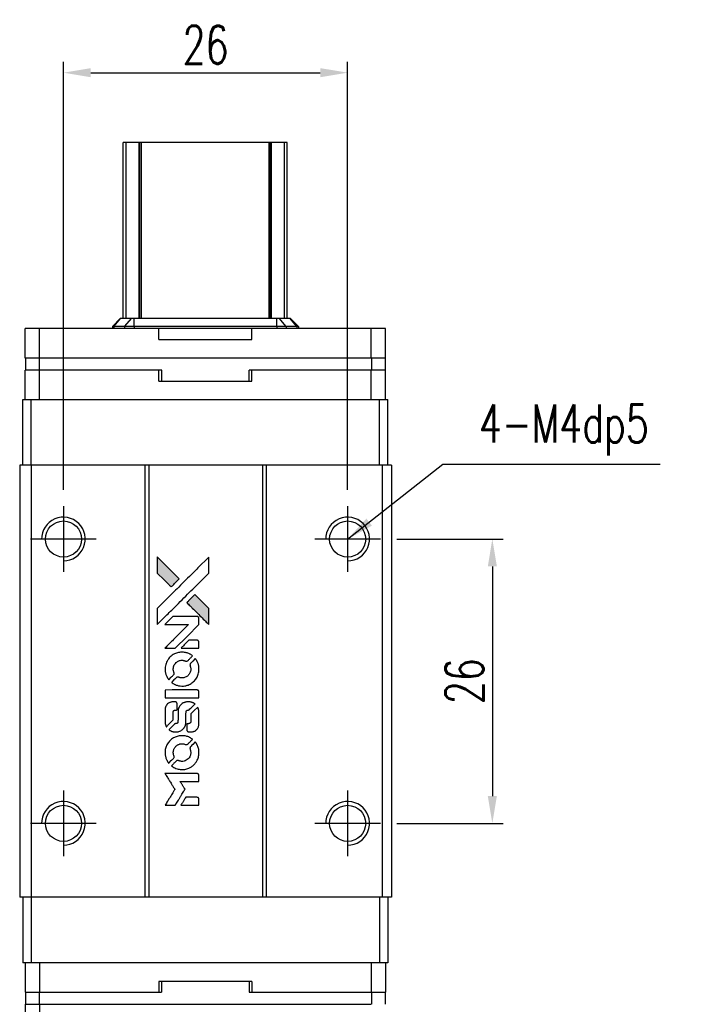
# Model space of a CAD drawing. Header units: millimetres. Extents: x 918 to 1145, y 75 to 267.
# Tile 2 of 3: x 934 to 995, y 176 to 267. Entities that reach past the tile are written whole.
import ezdxf

# ---------------------------------------------------------------- set-up
doc = ezdxf.new("R2010")
doc.units = ezdxf.units.MM
doc.header["$LTSCALE"] = 0.15
doc.layers.get('0').update_dxf_attribs({"linetype": 'CONTINUOUS'})
doc.layers.get('Defpoints').update_dxf_attribs({"linetype": 'CONTINUOUS'})
doc.styles.add('DIM-7', font='SIMPLEX.shx', dxfattribs={"width": 0.7, "bigfont": 'chineset.shx'})
doc.dimstyles.new('CNS', dxfattribs={"dimtxt": 3.5, "dimasz": 2.5, "dimexe": 1, "dimexo": 1.5, "dimgap": 0.09, "dimtad": 0, "dimdsep": 46, "dimtxsty": 'DIM-7', "dimcen": 0.09, "dimclrd": 1, "dimclre": 1, "dimclrt": 4, "dimadec": 0, "dimazin": 0, "dimtfac": 1, "dimtix": 1, "dimtmove": 2, "dimatfit": 3, "dimfxl": 1, "dimtvp": 0.971429, "dimtolj": 1, "dimarcsym": 0})

# ---------------------------------------------------------------- blocks, each defined once
blk = doc.blocks.new('*D206')
at = {"color": 7, "lineweight": -2}
for p, q in [((938.041, 223.54), (938.041, 262.689)), ((964.041, 223.54), (964.041, 262.689)), ((940.541, 261.689), (961.541, 261.689))]:
    blk.add_line(p, q, dxfattribs=at)
at = {"color": 7}
for points in [[(940.541, 262.105), (940.541, 261.272), (938.041, 261.689)], [(961.541, 262.105), (961.541, 261.272), (964.041, 261.689)]]:
    blk.add_solid(points, dxfattribs=at)
at = {"layer": 'Defpoints', "color": 0}
for p in [(964.041, 261.689), (938.041, 222.04), (964.041, 222.04)]:
    blk.add_point(p, dxfattribs=at)
at = {"color": 7, "insert": (951.041, 264.239), "char_height": 3.5, "attachment_point": 5, "style": 'DIM-7'}
blk.add_mtext('\\A1;26', dxfattribs=at)
blk = doc.blocks.new('*D207')
at = {"color": 7, "lineweight": -2}
for p, q in [((968.541, 219.04), (978.277, 219.04)), ((977.277, 216.54), (977.277, 195.54)), ((968.541, 193.04), (978.277, 193.04))]:
    blk.add_line(p, q, dxfattribs=at)
at = {"color": 7}
for points in [[(976.861, 216.54), (977.694, 216.54), (977.277, 219.04)], [(976.861, 195.54), (977.694, 195.54), (977.277, 193.04)]]:
    blk.add_solid(points, dxfattribs=at)
at = {"layer": 'Defpoints', "color": 0}
for p in [(967.041, 219.04), (967.041, 193.04), (977.277, 193.04)]:
    blk.add_point(p, dxfattribs=at)
at = {"color": 7, "insert": (974.727, 206.04), "char_height": 3.5, "attachment_point": 5, "rotation": 90, "style": 'DIM-7'}
blk.add_mtext('\\A1;26', dxfattribs=at)
blk = doc.blocks.new('A$C1033c48d')
at = {"linetype": 'Continuous'}
h = blk.add_hatch(color=256, dxfattribs=at)
h.dxf.hatch_style = 1
h.paths.add_polyline_path([(0, 22.708), (0, 21.974), (0, 21.24), (0.637, 20.608, 0.000288), (0.881, 20.366, 0.000479), (1.088, 20.162, 0.000013), (1.275, 19.977, 0.197177), (1.278, 19.976, 0.197497), (1.28, 19.977, 0.00004), (1.387, 20.083, 0.000834), (1.505, 20.2, 0.000506), (1.645, 20.34), (2.008, 20.703), (1.004, 21.706)])
h.paths.add_polyline_path([(3.436, 19.273), (3.071, 18.908, 0.000476), (2.931, 18.768, 0.000789), (2.814, 18.65, 0.000035), (2.708, 18.543, 0.19758), (2.707, 18.54, 0.198396), (2.708, 18.537, 0.000019), (2.853, 18.392, 0.000582), (3.013, 18.232, 0.000351), (3.203, 18.042, 0.000108), (4.01, 17.239, 0.000692), (4.418, 16.833, 0.000077), (4.702, 16.552, 0.197527), (4.712, 16.548, 0.410181), (4.717, 16.553, 0.000493), (4.718, 16.703, 0.002424), (4.72, 16.91, 0.000529), (4.72, 17.268), (4.72, 17.988), (4.078, 18.63)])
for points in [[(0.637, 20.608, 0.000288), (0.881, 20.366, 0.000479), (1.088, 20.162, 0.000013), (1.275, 19.977, 0.197177), (1.278, 19.976, 0.197497), (1.28, 19.977, 0.00004), (1.387, 20.083, 0.000836), (1.505, 20.2, 0.000505), (1.645, 20.34), (2.008, 20.703), (1.004, 21.706), (0, 22.708), (0, 21.974), (0, 21.24)], [(0.883, 17.411, -0.000056), (1.323, 17.85, -0.000021), (1.94, 18.466, -0.000021), (2.612, 19.137, -0.000025), (3.243, 19.766), (4.72, 21.239), (4.719, 21.97), (4.717, 22.7), (3.725, 21.715, 0.000274), (3.249, 21.242, 0.000123), (2.624, 20.619, 0.000121), (1.963, 19.96, 0.000165), (1.367, 19.366), (0, 18.001), (0, 17.266), (0, 16.53)], [(3.203, 18.042, 0.000108), (4.01, 17.239, 0.000692), (4.419, 16.832, 0.000077), (4.702, 16.552, 0.197527), (4.712, 16.548, 0.410182), (4.717, 16.553, 0.000493), (4.718, 16.703, 0.002424), (4.72, 16.91, 0.000529), (4.72, 17.268), (4.72, 17.988), (4.078, 18.63), (3.436, 19.273), (3.071, 18.908, 0.000476), (2.932, 18.768, 0.000789), (2.814, 18.65, 0.000035), (2.708, 18.543, 0.19758), (2.707, 18.54, 0.198396), (2.708, 18.537, 0.000019), (2.853, 18.392, 0.000582), (3.013, 18.232, 0.000351)], [(1.169, 14.362), (1.639, 14.362), (2.725, 15.449), (3.811, 16.537), (3.809, 16.841, 0.0008), (3.808, 17.035, 0.010795), (3.805, 17.107, 0.030495), (3.801, 17.146, 0.080372), (3.792, 17.172, 0.03816), (3.775, 17.198, 0.041799), (3.755, 17.221, 0.042486), (3.732, 17.239, 0.042078), (3.706, 17.253, 0.099276), (3.669, 17.261, 0.003302), (3.518, 17.264, 0.002586), (3.254, 17.265, 0.000204), (2.552, 17.264), (1.426, 17.262), (1.065, 16.9), (0.704, 16.537), (1.786, 16.534), (2.868, 16.53), (1.798, 15.466, 0.000253), (1.387, 15.056, 0.000412), (1.038, 14.708, 0.000041), (0.726, 14.396, 0.041338), (0.714, 14.381), (0.7, 14.362)], [(2.992, 14.362), (3.811, 14.362), (3.809, 14.667), (3.807, 14.973), (3.786, 15.008, 0.03146), (3.774, 15.024, 0.026444), (3.76, 15.04, 0.026444), (3.744, 15.054, 0.031457), (3.728, 15.065), (3.693, 15.087), (3.287, 15.089), (2.882, 15.091), (2.527, 14.732, 0.000745), (2.391, 14.594, 0.001228), (2.277, 14.477, 0.000087), (2.174, 14.371, 0.195134), (2.173, 14.367, 0.412117), (2.175, 14.365, 0.000048), (2.413, 14.363, 0.00109), (2.678, 14.362, 0.000653)], [(0.723, 12.283, 0.023681), (0.743, 12.155, 0.022402), (0.775, 12.027, 0.021929), (0.819, 11.899, 0.020503), (0.875, 11.773, 0.013745), (0.913, 11.701, 0.009767), (0.959, 11.622, 0.009658), (1.005, 11.551, 0.027804), (1.04, 11.504), (1.055, 11.487), (1.282, 11.713, 0.002053), (1.391, 11.823, 0.006738), (1.462, 11.897, 0.007826), (1.509, 11.949, 0.063909), (1.527, 11.976, 0.061532), (1.541, 12.017, 0.068674), (1.545, 12.058, 0.052072), (1.537, 12.107, 0.019648), (1.516, 12.174, -0.018366), (1.49, 12.256, -0.0288), (1.475, 12.328, -0.029061), (1.468, 12.401, -0.019155), (1.468, 12.485, -0.053809), (1.494, 12.667, -0.058833), (1.559, 12.833, -0.058566), (1.661, 12.98, -0.052525), (1.798, 13.105, -0.044733), (1.914, 13.176, -0.040573), (2.044, 13.228, -0.041123), (2.179, 13.258, -0.04951), (2.309, 13.262, -0.017369), (2.37, 13.256, -0.024255), (2.424, 13.246, -0.023787), (2.477, 13.231, -0.015798), (2.537, 13.208, 0.010631), (2.575, 13.194, 0.033653), (2.601, 13.186, 0.037806), (2.626, 13.183, 0.016307), (2.66, 13.182, 0.068179), (2.725, 13.191, 0.095747), (2.778, 13.218, 0.033418), (2.848, 13.28, 0.002133), (3.041, 13.476, 0.001452), (3.148, 13.587, 0.012393), (3.194, 13.638, 0.020479), (3.219, 13.668, 0.344362), (3.219, 13.68, 0.074287), (3.192, 13.704, 0.005454), (3.108, 13.758, 0.008391), (3.02, 13.811, 0.017097), (2.949, 13.849, 0.027375), (2.802, 13.912, 0.02835), (2.651, 13.957, 0.027723), (2.493, 13.986, 0.023913), (2.324, 13.999, 0.027047), (2.122, 13.993, 0.031685), (1.932, 13.966, 0.032425), (1.751, 13.916, 0.031013), (1.575, 13.842, 0.037914), (1.367, 13.718, 0.040153), (1.184, 13.566, 0.039834), (1.026, 13.386, 0.036173), (0.894, 13.178, 0.040752), (0.804, 12.974, 0.035885), (0.744, 12.748, 0.035491), (0.717, 12.514, 0.037615)], [(1.355, 11.198, 0.018008), (1.421, 11.154, 0.009842), (1.506, 11.106, 0.009807), (1.594, 11.059, 0.015716), (1.671, 11.024, 0.048467), (1.948, 10.937, 0.045841), (2.241, 10.902, 0.046006), (2.535, 10.922, 0.049638), (2.813, 10.995, 0.064819), (3.174, 11.187, 0.06695), (3.469, 11.462, 0.066691), (3.682, 11.807, 0.063505), (3.801, 12.201, 0.03135), (3.812, 12.302, 0.010439), (3.815, 12.45, 0.010391), (3.812, 12.599, 0.032408), (3.801, 12.698, 0.015696), (3.777, 12.815, 0.018095), (3.747, 12.924, 0.018551), (3.709, 13.029, 0.018352), (3.664, 13.131, 0.015568), (3.629, 13.198, 0.009832), (3.583, 13.275, 0.009795), (3.537, 13.346, 0.023727), (3.499, 13.397), (3.483, 13.417), (3.257, 13.194, 0.001528), (3.13, 13.068, 0.010022), (3.068, 13.004, 0.019586), (3.032, 12.962, 0.061865), (3.013, 12.931, 0.055054), (2.998, 12.883, 0.061607), (2.994, 12.835, 0.048725), (3.002, 12.779, 0.020221), (3.023, 12.705, -0.017722), (3.046, 12.626, -0.02685), (3.06, 12.556, -0.02759), (3.066, 12.486, -0.020233), (3.066, 12.408, -0.04793), (3.044, 12.259, -0.048386), (2.994, 12.118, -0.047866), (2.918, 11.987, -0.044964), (2.817, 11.871, -0.04333), (2.695, 11.773, -0.050921), (2.565, 11.703, -0.051473), (2.425, 11.662, -0.0459), (2.274, 11.648, -0.019014), (2.201, 11.651, -0.024114), (2.134, 11.659, -0.025081), (2.07, 11.674, -0.023892), (2.007, 11.695, 0.008624), (1.957, 11.713, 0.026486), (1.923, 11.723, 0.035074), (1.893, 11.727, 0.02756), (1.861, 11.728, 0.087163), (1.809, 11.718, 0.073291), (1.76, 11.69, 0.028074), (1.69, 11.629, 0.002594), (1.527, 11.468), (1.298, 11.238)], [(2.261, 9.817), (3.807, 9.819), (3.807, 10.122), (3.807, 10.425), (3.789, 10.461, 0.071429), (3.768, 10.491, 0.054799), (3.737, 10.517, 0.053585), (3.7, 10.536, 0.060698), (3.662, 10.546, 0.033975), (3.599, 10.551, 0.000112), (2.812, 10.551, 0.000726), (2.043, 10.55, 0.001084), (1.37, 10.546), (0.715, 10.541), (0.715, 10.178), (0.715, 9.815)], [(0.72, 7.552, 0.018538), (0.726, 7.506, 0.010695), (0.736, 7.45, 0.01068), (0.749, 7.395, 0.017678), (0.763, 7.349, 0.013849), (0.782, 7.297, 0.011814), (0.805, 7.243, 0.004513), (0.828, 7.193, 0.290035), (0.835, 7.188, 0.196418), (0.839, 7.19, 0.000124), (0.93, 7.279, 0.001477), (1.031, 7.378, 0.000898), (1.15, 7.497), (1.458, 7.805), (1.46, 8.191, -0.001471), (1.462, 8.483, -0.028714), (1.468, 8.573, -0.097073), (1.485, 8.623, -0.084199), (1.52, 8.666, -0.042698), (1.548, 8.687, -0.053912), (1.577, 8.7, -0.051004), (1.609, 8.708, -0.032967), (1.647, 8.711, 0.00807), (1.667, 8.711, 0.003023), (1.695, 8.712, 0.002994), (1.725, 8.714, 0.003629), (1.753, 8.715), (1.819, 8.72), (1.819, 9.016, 0.001618), (1.819, 9.157, 0.005206), (1.817, 9.251, 0.00535), (1.815, 9.316, 0.060675), (1.81, 9.341, 0.048484), (1.804, 9.355, 0.02389), (1.795, 9.372, 0.022812), (1.782, 9.389, 0.02462), (1.769, 9.405, 0.061781), (1.732, 9.435, 0.080179), (1.691, 9.451, 0.048561), (1.634, 9.459, 0.010021), (1.531, 9.461, 0.016602), (1.393, 9.457, 0.031409), (1.283, 9.442, 0.036474), (1.187, 9.416, 0.03439), (1.094, 9.376, 0.065928), (0.948, 9.274, 0.069066), (0.836, 9.139, 0.065697), (0.76, 8.973, 0.051559), (0.723, 8.778, 0.020904), (0.718, 8.674, 0.000451), (0.716, 8.163, 0.000419), (0.716, 7.649, 0.022759)], [(1.12, 6.876, 0.023289), (1.194, 6.828, 0.026845), (1.269, 6.791, 0.026047), (1.349, 6.76, 0.019751), (1.439, 6.735, 0.013249), (1.49, 6.724, 0.025169), (1.532, 6.719, 0.016532), (1.584, 6.716, 0.002937), (1.682, 6.715, 0.003317), (1.769, 6.716, 0.011808), (1.825, 6.718, 0.01777), (1.867, 6.722, 0.021476), (1.906, 6.729, 0.04325), (2.07, 6.78, 0.045753), (2.22, 6.858, 0.04649), (2.351, 6.961, 0.047672), (2.459, 7.085, 0.025315), (2.493, 7.138, 0.015208), (2.529, 7.205, 0.01512), (2.561, 7.274, 0.022488), (2.584, 7.337, 0.027857), (2.609, 7.435, 0.034138), (2.622, 7.528, 0.014286), (2.627, 7.67, 0.00124), (2.627, 8.033, -0.00103), (2.628, 8.255, -0.002552), (2.629, 8.418, -0.001594), (2.632, 8.542, -0.047676), (2.635, 8.573, -0.085307), (2.657, 8.627, -0.097789), (2.695, 8.668, -0.085947), (2.749, 8.695, -0.051339), (2.821, 8.708, 0.014634), (2.845, 8.711, 0.015028), (2.869, 8.715, 0.014927), (2.89, 8.72, 0.059415), (2.902, 8.724, 0.070595), (2.928, 8.744, 0.00028), (3.187, 9, 0.000111), (3.453, 9.263, 0.200239), (3.457, 9.274, 0.268906), (3.453, 9.281, 0.001866), (3.389, 9.317, 0.007532), (3.328, 9.351, 0.017818), (3.28, 9.373, 0.013256), (3.228, 9.394, 0.011636), (3.173, 9.414, 0.011528), (3.116, 9.43, 0.012303), (3.06, 9.444, 0.0423), (2.972, 9.456, 0.013657), (2.841, 9.459, 0.013857), (2.708, 9.454, 0.037428), (2.615, 9.441, 0.014927), (2.553, 9.426, 0.0122), (2.488, 9.406, 0.012518), (2.427, 9.384, 0.023062), (2.378, 9.362, 0.065961), (2.204, 9.244, 0.06055), (2.061, 9.082, 0.059676), (1.959, 8.887, 0.060497), (1.906, 8.675, 0.025683), (1.903, 8.629, 0.001528), (1.901, 8.492, 0.002124), (1.899, 8.318, 0.001173), (1.899, 8.106, -0.000809), (1.898, 7.735, -0.017164), (1.894, 7.625, -0.063931), (1.882, 7.567, -0.108429), (1.857, 7.525, -0.052941), (1.829, 7.501, -0.063675), (1.798, 7.485, -0.050562), (1.759, 7.475, -0.020337), (1.704, 7.47, 0.009897), (1.67, 7.467, 0.016482), (1.642, 7.463, 0.019019), (1.619, 7.458, 0.06043), (1.605, 7.453, 0.076267), (1.573, 7.429, 0.00054), (1.333, 7.186, 0.000307), (1.088, 6.938, 0.142594), (1.077, 6.918, 0.232419), (1.079, 6.912, 0.022995), (1.089, 6.902, 0.024627), (1.103, 6.889, 0.015407)], [(2.721, 6.834, 0.065483), (2.739, 6.799, 0.053271), (2.766, 6.766, 0.052018), (2.8, 6.74, 0.0556), (2.839, 6.721, 0.036839), (2.864, 6.715, 0.026922), (2.892, 6.711, 0.016905), (2.931, 6.709, 0.004317), (2.995, 6.709, 0.016369), (3.129, 6.714, 0.029936), (3.237, 6.728, 0.03418), (3.332, 6.753, 0.031327), (3.426, 6.791, 0.046935), (3.541, 6.861, 0.054053), (3.635, 6.948, 0.053701), (3.708, 7.053, 0.045364), (3.763, 7.178, 0.032479), (3.791, 7.289, 0.03386), (3.805, 7.401, 0.013578), (3.81, 7.577, 0.001155), (3.809, 8.029, 0.000413), (3.807, 8.417, 0.005008), (3.805, 8.566, 0.013199), (3.8, 8.651, 0.033956), (3.791, 8.711, 0.013909), (3.776, 8.774, 0.010864), (3.756, 8.841, 0.010938), (3.734, 8.902, 0.028702), (3.715, 8.945), (3.699, 8.977), (3.383, 8.665), (3.067, 8.354), (3.067, 7.989, -0.001504), (3.067, 7.833, -0.00328), (3.066, 7.714, -0.001901), (3.063, 7.62, -0.061333), (3.06, 7.598, -0.063621), (3.047, 7.566, -0.048633), (3.025, 7.536, -0.046769), (2.997, 7.509, -0.047961), (2.964, 7.488, -0.02678), (2.936, 7.476, -0.050957), (2.913, 7.469, -0.029398), (2.881, 7.466, -0.00401), (2.814, 7.463), (2.707, 7.46), (2.707, 7.167, 0.001061), (2.708, 6.992, 0.009147), (2.709, 6.914, 0.020721), (2.713, 6.867, 0.051619)], [(0.723, 4.658, 0.024131), (0.743, 4.526, 0.022344), (0.777, 4.392, 0.021883), (0.823, 4.259, 0.020884), (0.881, 4.129, 0.010669), (0.92, 4.055, 0.010389), (0.962, 3.982, 0.010913), (1.004, 3.917, 0.022227), (1.04, 3.868), (1.054, 3.85), (1.285, 4.085, 0.002452), (1.374, 4.176, 0.003628), (1.451, 4.258, 0.001662), (1.516, 4.328, 0.070159), (1.528, 4.345, 0.047671), (1.533, 4.358, 0.018624), (1.538, 4.377, 0.017921), (1.541, 4.399, 0.018804), (1.543, 4.42, 0.018255), (1.544, 4.45, 0.041312), (1.542, 4.472, 0.037164), (1.536, 4.495, 0.012342), (1.523, 4.527, -0.015101), (1.495, 4.606, -0.035998), (1.479, 4.666, -0.033244), (1.472, 4.73, -0.011249), (1.47, 4.824, -0.004059), (1.471, 4.901, -0.019693), (1.473, 4.945, -0.027943), (1.478, 4.981, -0.014411), (1.489, 5.025, -0.033089), (1.525, 5.13, -0.033887), (1.574, 5.228, -0.034021), (1.636, 5.319, -0.033942), (1.71, 5.4, -0.02816), (1.794, 5.472, -0.035032), (1.88, 5.529, -0.035269), (1.973, 5.574, -0.029196), (2.077, 5.608, -0.037862), (2.197, 5.629, -0.043657), (2.313, 5.632, -0.043064), (2.429, 5.613, -0.035184), (2.549, 5.575, 0.033699), (2.606, 5.556, 0.052815), (2.657, 5.549, 0.059167), (2.704, 5.553, 0.058972), (2.748, 5.568, 0.059208), (2.783, 5.589, 0.021125), (2.827, 5.627, 0.008691), (2.9, 5.698, 0.000851), (3.071, 5.872, 0.001873), (3.158, 5.962, 0.013884), (3.199, 6.006, 0.022355), (3.22, 6.033, 0.341453), (3.219, 6.044, 0.073011), (3.195, 6.066, 0.004587), (3.113, 6.119, 0.00748), (3.028, 6.172, 0.016837), (2.961, 6.209, 0.028606), (2.8, 6.279, 0.031352), (2.636, 6.329, 0.031004), (2.466, 6.358, 0.0268), (2.285, 6.368, 0.026698), (2.093, 6.358, 0.03002), (1.91, 6.327, 0.030357), (1.735, 6.275, 0.028554), (1.563, 6.201, 0.062944), (1.244, 5.989, 0.062206), (0.987, 5.703, 0.062448), (0.809, 5.364, 0.064355), (0.723, 4.995, 0.017377), (0.718, 4.921, 0.008369), (0.716, 4.827, 0.008367), (0.718, 4.732, 0.01757)], [(1.352, 3.568, 0.064158), (1.711, 3.376, 0.06356), (2.107, 3.281, 0.064004), (2.512, 3.289, 0.066747), (2.896, 3.4, 0.04321), (3.136, 3.531, 0.044737), (3.347, 3.7, 0.044901), (3.524, 3.904, 0.044184), (3.663, 4.137, 0.026293), (3.737, 4.314, 0.033344), (3.785, 4.484, 0.033227), (3.811, 4.66, 0.025815), (3.816, 4.853, 0.023119), (3.803, 5.038, 0.031044), (3.773, 5.204, 0.031337), (3.723, 5.363, 0.024258), (3.649, 5.529, 0.015622), (3.618, 5.587, 0.008495), (3.576, 5.656, 0.008415), (3.533, 5.723, 0.020814), (3.498, 5.769), (3.481, 5.791), (3.257, 5.568, 0.002843), (3.09, 5.401, 0.033917), (3.03, 5.332, 0.087906), (3.004, 5.281, 0.073302), (2.995, 5.22, 0.022047), (2.997, 5.19, 0.026465), (3.001, 5.163, 0.022233), (3.008, 5.132, 0.009985), (3.021, 5.093, -0.039011), (3.056, 4.949, -0.044398), (3.067, 4.808, -0.045096), (3.053, 4.669, -0.04265), (3.015, 4.532, -0.071154), (2.908, 4.339, -0.068827), (2.751, 4.181, -0.068713), (2.556, 4.072, -0.070507), (2.341, 4.02, -0.028605), (2.249, 4.017, -0.031418), (2.16, 4.024, -0.031044), (2.072, 4.043, -0.02668), (1.981, 4.073, 0.038913), (1.928, 4.089, 0.043732), (1.875, 4.096, 0.047754), (1.826, 4.094, 0.075756), (1.787, 4.082, 0.07294), (1.766, 4.068, 0.003456), (1.705, 4.011, 0.005023), (1.627, 3.937, 0.002422), (1.529, 3.84, 0.000819), (1.441, 3.753, 0.001349), (1.367, 3.678, 0.0001), (1.301, 3.611, 0.205335), (1.3, 3.609, 0.219821), (1.301, 3.606, 0.002494), (1.315, 3.595, 0.007089), (1.332, 3.582, 0.004494)], [(1.176, 0), (1.643, 0), (1.722, 0.128, -0.000297), (1.769, 0.206, -0.000037), (1.874, 0.378, -0.000043), (1.999, 0.581, -0.000036), (2.132, 0.797, 0.000044), (2.262, 1.009, 0.000063), (2.377, 1.198, 0.000035), (2.475, 1.357, 0.0009), (2.501, 1.401), (2.539, 1.463), (2.489, 1.545, 0.001175), (2.46, 1.592, 0.000208), (2.405, 1.681, 0.000225), (2.34, 1.785, 0.000203), (2.273, 1.892, -0.000711), (2.209, 1.994, -0.001119), (2.155, 2.082, -0.000263), (2.108, 2.159, -0.04589), (2.103, 2.168, -0.519312), (2.109, 2.175, -0.001914), (2.234, 2.178, -0.003124), (2.44, 2.179, -0.000285), (2.955, 2.179), (3.811, 2.179), (3.811, 2.478, 0.001727), (3.81, 2.692, 0.025279), (3.806, 2.767, 0.073886), (3.794, 2.811, 0.07426), (3.771, 2.85, 0.03264), (3.761, 2.86, 0.01784), (3.748, 2.871, 0.017712), (3.734, 2.881, 0.026854), (3.722, 2.889), (3.692, 2.905), (2.199, 2.907), (0.706, 2.909), (0.717, 2.892, -0.004595), (0.724, 2.881, -0.00016), (0.752, 2.835, -0.000298), (0.786, 2.781, -0.000208), (0.823, 2.721, 0.000986), (0.934, 2.543, 0.00025), (1.114, 2.255, 0.000268), (1.307, 1.947, 0.000436), (1.471, 1.686, -0.002932), (1.524, 1.6, -0.004718), (1.569, 1.526, -0.001113), (1.607, 1.462, -0.227179), (1.607, 1.454, -0.045982), (1.604, 1.447, -0.000145), (1.55, 1.36, -0.000825), (1.489, 1.261, -0.000517), (1.418, 1.146, 0.000056), (1.173, 0.752, 0.000289), (1.038, 0.534, 0.000481), (0.937, 0.371, 0.000418), (0.832, 0.2), (0.709, 0)], [(2.988, 0), (3.811, 0), (3.811, 0.3, 0.000842), (3.811, 0.49, 0.010591), (3.809, 0.562, 0.028995), (3.805, 0.603, 0.069543), (3.796, 0.631, 0.051063), (3.78, 0.658, 0.039932), (3.758, 0.683, 0.039414), (3.731, 0.705, 0.045845), (3.703, 0.721, 0.094811), (3.675, 0.728, 0.007124), (3.594, 0.731, 0.004713), (3.456, 0.732, 0.000534), (3.144, 0.732), (2.61, 0.732), (2.563, 0.656, 0.000828), (2.428, 0.437, 0.000879), (2.296, 0.221, 0.000048), (2.167, 0.01, 0.137596), (2.166, 0.003, 0.413028), (2.167, 0.002, 0.000016), (2.407, 0.001, 0.000623), (2.673, 0, 0.000374)]]:
    blk.add_lwpolyline(points, format="xyb", close=True)

msp = doc.modelspace()

# ---------------------------------------------------------------- linework, layer by layer
at = {"color": 7, "linetype": 'Continuous', "lineweight": 25}
for p, q in [((943.772, 255.29), (943.521, 255.29)), ((943.521, 239.23), (943.521, 255.29)), ((943.521, 255.29), (943.521, 255.29)), ((943.521, 239.23), (943.521, 255.29)), ((944.961, 255.29), (943.772, 255.29)), ((943.772, 239.23), (943.772, 255.29)), ((945.046, 255.29), (944.961, 255.29)), ((944.961, 239.23), (944.961, 255.29)), ((945.171, 255.29), (945.046, 255.29)), ((945.046, 239.23), (945.046, 255.29)), ((956.871, 255.29), (945.171, 255.29)), ((945.171, 239.23), (945.171, 255.29)), ((956.871, 239.23), (956.871, 255.29)), ((956.995, 255.29), (956.871, 255.29)), ((957.081, 255.29), (956.995, 255.29)), ((956.995, 239.23), (956.995, 255.29)), ((958.269, 255.29), (957.081, 255.29)), ((957.081, 239.23), (957.081, 255.29)), ((958.269, 239.23), (958.269, 255.29)), ((958.521, 239.23), (958.521, 255.29)), ((958.521, 239.23), (958.521, 255.29)), ((942.531, 238.49), (943.271, 239.23)), ((942.658, 238.49), (943.304, 239.23)), ((943.271, 239.23), (943.304, 239.23)), ((943.304, 239.23), (944.285, 239.23)), ((943.639, 238.49), (944.285, 239.23)), ((944.285, 239.23), (944.512, 239.23)), ((944.512, 238.49), (944.512, 239.23)), ((944.512, 239.23), (957.55, 239.23)), ((957.55, 238.49), (957.55, 239.23)), ((957.55, 239.23), (957.777, 239.23)), ((958.422, 238.49), (957.777, 239.23)), ((957.777, 239.23), (958.758, 239.23)), ((959.403, 238.49), (958.758, 239.23)), ((958.758, 239.23), (958.791, 239.23)), ((959.531, 238.49), (958.791, 239.23)), ((934.556, 235.59), (934.556, 238.29)), ((935.857, 238.29), (934.556, 238.29)), ((935.857, 235.59), (935.857, 238.29)), ((946.781, 238.29), (935.857, 238.29)), ((942.658, 238.49), (942.531, 238.49)), ((942.531, 238.49), (942.531, 238.29)), ((943.639, 238.49), (942.658, 238.49)), ((942.658, 238.49), (942.658, 238.29)), ((944.512, 238.49), (943.639, 238.49)), ((943.639, 238.49), (943.639, 238.29)), ((957.55, 238.49), (944.512, 238.49)), ((944.512, 238.49), (944.512, 238.29)), ((946.781, 237.29), (946.781, 238.29)), ((955.281, 237.29), (955.281, 238.29)), ((966.204, 238.29), (955.281, 238.29)), ((958.422, 238.49), (957.55, 238.49)), ((957.55, 238.49), (957.55, 238.29)), ((958.422, 238.49), (958.422, 238.29)), ((959.403, 238.49), (958.422, 238.49)), ((959.403, 238.49), (959.403, 238.29)), ((959.531, 238.49), (959.403, 238.49)), ((959.531, 238.49), (959.531, 238.29)), ((966.204, 235.59), (966.204, 238.29)), ((967.506, 238.29), (966.204, 238.29)), ((967.506, 235.59), (967.506, 238.29)), ((946.781, 237.29), (955.281, 237.29)), ((935.857, 235.59), (934.556, 235.59)), ((934.592, 234.49), (934.592, 235.59)), ((935.842, 234.49), (935.842, 235.59)), ((966.204, 235.59), (935.857, 235.59)), ((966.231, 235.59), (966.204, 235.59)), ((966.242, 235.59), (966.231, 235.59)), ((966.242, 234.49), (966.242, 235.59)), ((967.492, 235.59), (966.242, 235.59)), ((967.492, 234.49), (967.492, 235.59)), ((967.506, 235.59), (967.492, 235.59)), ((934.556, 231.79), (934.556, 234.49)), ((935.857, 234.49), (934.556, 234.49)), ((935.857, 231.79), (935.857, 234.49)), ((946.781, 234.49), (935.857, 234.49)), ((947.042, 234.49), (946.781, 234.49)), ((946.781, 233.49), (946.781, 234.49)), ((947.042, 233.49), (947.042, 234.49)), ((955.281, 234.49), (955.042, 234.49)), ((955.042, 233.49), (955.042, 234.49)), ((955.281, 233.49), (955.281, 234.49)), ((966.204, 234.49), (955.281, 234.49)), ((966.204, 231.79), (966.204, 234.49)), ((966.231, 234.49), (966.204, 234.49)), ((966.242, 234.49), (966.231, 234.49)), ((967.492, 234.49), (966.242, 234.49)), ((967.506, 234.49), (967.492, 234.49)), ((967.506, 231.79), (967.506, 234.49)), ((946.781, 233.49), (955.281, 233.49)), ((934.321, 225.79), (934.321, 231.79)), ((934.321, 231.79), (935.079, 231.79)), ((935.079, 225.79), (935.079, 231.79)), ((935.079, 231.79), (966.962, 231.79)), ((966.962, 225.79), (966.962, 231.79)), ((966.962, 231.79), (967.721, 231.79)), ((967.721, 225.79), (967.721, 231.79)), ((934.041, 225.79), (934.041, 186.29)), ((935.091, 225.79), (934.041, 225.79)), ((935.091, 225.79), (935.091, 186.29)), ((945.491, 225.79), (935.091, 225.79)), ((945.491, 225.79), (945.491, 186.29)), ((945.841, 225.79), (945.491, 225.79)), ((945.841, 225.79), (945.841, 186.29)), ((956.241, 225.79), (945.841, 225.79)), ((956.241, 225.79), (956.241, 186.29)), ((956.591, 225.79), (956.241, 225.79)), ((956.591, 225.79), (956.591, 186.29)), ((967.191, 225.79), (956.591, 225.79)), ((967.191, 225.79), (967.191, 186.29)), ((968.041, 225.79), (967.191, 225.79)), ((968.041, 225.79), (968.041, 186.29)), ((935.091, 186.29), (934.041, 186.29)), ((934.321, 186.29), (934.321, 180.29)), ((935.079, 186.29), (935.079, 180.29)), ((945.491, 186.29), (935.091, 186.29)), ((945.841, 186.29), (945.491, 186.29)), ((956.241, 186.29), (945.841, 186.29)), ((956.591, 186.29), (956.241, 186.29)), ((967.191, 186.29), (956.591, 186.29)), ((966.962, 186.29), (966.962, 180.29)), ((968.041, 186.29), (967.191, 186.29)), ((967.721, 186.29), (967.721, 180.29)), ((935.079, 180.29), (934.321, 180.29)), ((934.556, 180.29), (934.556, 177.59)), ((966.962, 180.29), (935.079, 180.29)), ((935.857, 180.29), (935.857, 177.59)), ((966.204, 180.29), (966.204, 177.59)), ((967.721, 180.29), (966.962, 180.29)), ((967.506, 180.29), (967.506, 177.59)), ((946.781, 178.59), (946.781, 177.59)), ((955.28, 178.59), (946.781, 178.59)), ((947.027, 178.59), (947.027, 177.59)), ((955.027, 178.59), (955.027, 177.59)), ((955.28, 178.59), (955.28, 177.59)), ((934.556, 177.59), (934.578, 177.59)), ((934.578, 177.59), (934.578, 176.49)), ((934.578, 177.59), (935.828, 177.59)), ((935.828, 177.59), (935.828, 176.49)), ((935.828, 177.59), (935.829, 177.59)), ((935.829, 177.59), (935.857, 177.59)), ((935.857, 177.59), (946.781, 177.59)), ((946.781, 177.59), (947.027, 177.59)), ((955.027, 177.59), (955.28, 177.59)), ((955.28, 177.59), (966.204, 177.59)), ((966.204, 177.59), (967.506, 177.59)), ((966.228, 177.59), (966.228, 176.49)), ((967.478, 177.59), (967.478, 176.49)), ((934.556, 176.49), (934.556, 173.79)), ((934.556, 176.49), (934.578, 176.49)), ((934.578, 176.49), (935.828, 176.49)), ((935.828, 176.49), (935.829, 176.49)), ((935.829, 176.49), (935.857, 176.49)), ((935.857, 176.49), (935.857, 173.79)), ((935.857, 176.49), (966.204, 176.49))]:
    msp.add_line(p, q, dxfattribs=at)
for p, q in [((938.041, 222.04), (938.041, 216.04)), ((964.041, 222.04), (964.041, 216.04)), ((941.041, 219.04), (935.041, 219.04)), ((967.041, 219.04), (961.041, 219.04)), ((938.041, 196.04), (938.041, 190.04)), ((964.041, 196.04), (964.041, 190.04)), ((941.041, 193.04), (935.041, 193.04)), ((967.041, 193.04), (961.041, 193.04))]:
    msp.add_line(p, q)
for centre in [(938.041, 219.04), (964.041, 219.04), (938.041, 193.04), (964.041, 193.04)]:
    msp.add_circle(centre, 1.65, dxfattribs=at)
for centre in [(938.041, 219.04), (964.041, 219.04), (938.041, 193.04), (964.041, 193.04)]:
    msp.add_arc(centre, 2, 270, 180.8061)
for points, knots in [([(958.521, 255.29), (958.521, 255.29), (958.497, 255.29), (958.402, 255.29), (958.333, 255.29), (958.269, 255.29)], [0, 0, 0, 0, 0.5, 0.5, 1, 1, 1, 1]), ([(955.281, 238.29), (955.281, 238.29), (955.177, 238.29), (954.746, 238.29), (954.419, 238.29), (953.823, 238.29), (953.608, 238.29), (953.271, 238.29), (953.157, 238.29), (952.921, 238.29), (952.799, 238.29), (952.168, 238.29), (951.6, 238.29), (950.461, 238.29), (949.894, 238.29), (949.263, 238.29), (949.14, 238.29), (948.904, 238.29), (948.791, 238.29), (948.453, 238.29), (948.238, 238.29), (947.642, 238.29), (947.315, 238.29), (946.884, 238.29), (946.781, 238.29), (946.781, 238.29)], [0, 0, 0, 0, 0.125, 0.125, 0.25, 0.25, 0.3125, 0.3125, 0.34375, 0.34375, 0.375, 0.375, 0.5, 0.5, 0.625, 0.625, 0.65625, 0.65625, 0.6875, 0.6875, 0.75, 0.75, 0.875, 0.875, 1, 1, 1, 1])]:
    msp.add_open_spline(points, degree=3, knots=knots, dxfattribs=at)

# ---------------------------------------------------------------- block references
msp.add_blockref('A$C1033c48d', (946.624, 194.69))

# ---------------------------------------------------------------- texts
at = {"color": 0, "insert": (976.05, 226.687), "char_height": 3.5, "attachment_point": 7, "style": 'DIM-7'}
msp.add_mtext('\\A1;4-M4dp5', dxfattribs=at)

# ---------------------------------------------------------------- dimensions: what is measured, and where the dimension line sits
at = {"color": 0}
dim = msp.add_linear_dim(base=(964.041, 261.689), p1=(938.041, 222.04), p2=(964.041, 222.04), dimstyle='CNS', override={"dimgap": 0.8, "dimtad": 1, "dimclrd": 7, "dimclre": 7, "dimclrt": 7, "dimadec": 2, "dimazin": 2, "dimtmove": 1}, dxfattribs=at)
dim.commit()
dim.dimension.update_dxf_attribs({"geometry": '*D206', "text_midpoint": (951.041, 264.239)})
dim = msp.add_linear_dim(base=(977.277, 193.04), p1=(967.041, 219.04), p2=(967.041, 193.04), angle=90, dimstyle='CNS', override={"dimgap": 0.8, "dimtad": 1, "dimclrd": 7, "dimclre": 7, "dimclrt": 7, "dimadec": 2, "dimazin": 2, "dimtmove": 1}, dxfattribs=at)
dim.commit()
dim.dimension.update_dxf_attribs({"geometry": '*D207', "text_midpoint": (974.727, 206.04)})

# ---------------------------------------------------------------- leaders
at = {"color": 0, "annotation_type": 0, "has_hookline": 1, "hookline_direction": 0, "text_width": 16.567}
msp.add_leader([(964.041, 219.04), (972.75, 225.887), (975.25, 225.887)], dimstyle='CNS', override={"dimgap": 0.8, "dimtad": 1, "dimclrd": 7, "dimclre": 4, "dimadec": 2, "dimazin": 2, "dimtmove": 1}, dxfattribs=at)

doc.saveas('drawing.dxf')
